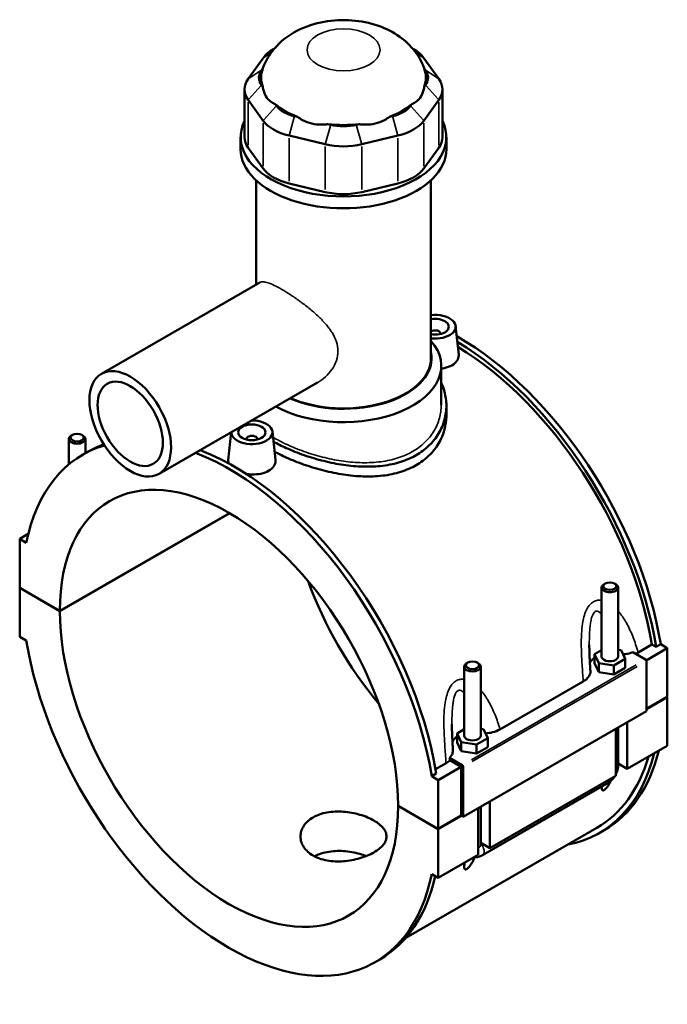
# Model space of a CAD drawing. Header units: inches. Extents: x -2.3 to 50, y -1.9 to 49.4.
# Tile 10 of 10: x 40.7 to 50, y 35.2 to 49.4. Entities that reach past the tile are written whole.
import ezdxf

# ---------------------------------------------------------------- set-up
doc = ezdxf.new("R2010")
doc.units = ezdxf.units.IN
doc.header["$MEASUREMENT"] = 0
doc.layers.add('Visible (ANSI)', color=7, linetype='Continuous', lineweight=50)
doc.layers.add('Visible Narrow (ANSI)', color=7, linetype='Continuous', lineweight=35)

msp = doc.modelspace()

# ---------------------------------------------------------------- linework, layer by layer
at = {"layer": 'Visible (ANSI)'}
for p, q in [((44.3411, 48.9474), (44.3274, 48.9395)), ((46.3262, 48.9474), (46.3399, 48.9395)), ((44.1803, 48.8122), (43.9655, 48.5136)), ((46.7018, 48.5136), (46.487, 48.8122)), ((44.1559, 48.6366), (44.1743, 48.6622)), ((46.493, 48.6622), (46.5114, 48.6366)), ((43.9132, 48.3622), (43.9132, 47.6759)), ((44.1743, 48.3991), (44.1559, 48.4247)), ((46.5114, 48.4247), (46.493, 48.3991)), ((46.7541, 48.3622), (46.7541, 47.6759)), ((43.9655, 48.2108), (44.1803, 47.9121)), ((46.487, 47.9121), (46.7018, 48.2108)), ((44.3707, 48.126), (44.3523, 48.1516)), ((46.315, 48.1516), (46.2966, 48.126)), ((44.6754, 47.9656), (44.631, 47.9761)), ((46.0363, 47.9761), (45.9919, 47.9656)), ((45.1496, 47.8524), (45.1052, 47.863)), ((45.5621, 47.863), (45.5177, 47.8524)), ((43.8566, 47.505), (43.8566, 47.6759)), ((44.5521, 47.698), (45.0707, 47.5743)), ((45.5966, 47.5743), (46.1152, 47.698)), ((46.8107, 47.505), (46.8107, 47.6759)), ((44.1803, 47.2259), (43.9655, 47.5245)), ((46.7018, 47.5245), (46.487, 47.2259)), ((44.0781, 45.5575), (44.0781, 47.0569)), ((45.0707, 46.888), (44.5521, 47.0117)), ((46.1152, 47.0117), (45.5966, 46.888)), ((46.5892, 44.5051), (46.5892, 47.0569)), ((44.1345, 45.59), (41.8583, 44.2792)), ((46.9436, 44.9647), (46.9873, 44.5573)), ((46.7276, 44.8577), (46.7276, 44.8503)), ((46.7369, 43.8325), (46.7369, 44.3927)), ((44.9617, 44.1536), (42.6854, 42.8428)), ((46.8107, 43.8221), (46.8107, 43.6829)), ((41.442, 43.4014), (41.4252, 43.3917)), ((41.5761, 43.4014), (41.5929, 43.3917)), ((43.7227, 43.4401), (43.6799, 43.0411)), ((44.3132, 43.4499), (44.3568, 43.0425)), ((41.391, 42.9799), (41.391, 43.3438)), ((41.6272, 43.1403), (41.6272, 43.3438)), ((43.9397, 43.3356), (43.9397, 43.3429)), ((44.0972, 43.3356), (44.0972, 43.3429)), ((41.5915, 43.1197), (41.6572, 43.1576)), ((41.2607, 40.8765), (43.6976, 42.2799)), ((43.7004, 42.2783), (41.2607, 40.8733)), ((40.8076, 41.9798), (40.6844, 41.9089)), ((40.7793, 41.8542), (40.6844, 41.9089)), ((40.6844, 41.9089), (40.6844, 41.2084)), ((40.6844, 41.2084), (41.2607, 40.8765)), ((40.6844, 41.2052), (40.6872, 41.2068)), ((40.6844, 41.2052), (40.6844, 40.5047)), ((41.2607, 40.8733), (40.6844, 41.2052)), ((49.0401, 40.2196), (49.0401, 41.2111)), ((49.0912, 41.2687), (49.0744, 41.259)), ((49.2253, 41.2687), (49.2421, 41.259)), ((49.2763, 40.2196), (49.2763, 41.2111)), ((40.6844, 40.5047), (40.7793, 40.4501)), ((49.0401, 40.3119), (48.9387, 40.2535)), ((49.319, 40.3121), (49.2763, 40.3187)), ((49.3778, 40.1857), (49.319, 40.3121)), ((49.5625, 40.2769), (49.7627, 40.3922)), ((49.9829, 40.3412), (49.6779, 40.1655)), ((49.8223, 40.3579), (49.7627, 40.3922)), ((49.888, 40.3958), (49.8223, 40.3579)), ((49.888, 40.3958), (49.9829, 40.3412)), ((49.9829, 40.3412), (49.9829, 39.6407)), ((48.9387, 40.2535), (48.9975, 40.127)), ((48.9387, 40.1247), (48.9387, 40.2535)), ((49.2171, 40.0931), (49.3778, 40.1857)), ((49.3778, 40.057), (49.3778, 40.1857)), ((49.4861, 40.2807), (49.668, 40.176)), ((49.6819, 40.1519), (49.6819, 39.4353)), ((47.0673, 40.075), (47.0673, 39.0835)), ((47.1183, 40.1326), (47.1016, 40.1229)), ((47.2525, 40.1326), (47.2692, 40.1229)), ((47.3035, 40.075), (47.3035, 39.0835)), ((48.9387, 40.1247), (48.9975, 39.9983)), ((48.9975, 39.9983), (48.9975, 40.127)), ((48.9975, 40.127), (49.2171, 40.0931)), ((49.2171, 39.9644), (49.2171, 40.0931)), ((49.2171, 39.9644), (49.3778, 40.057)), ((47.5804, 39.1747), (48.7763, 39.8634)), ((48.9975, 39.9983), (49.2171, 39.9644)), ((49.6819, 39.4674), (49.9829, 39.6407)), ((49.9829, 39.6375), (49.6819, 39.4642)), ((49.9801, 39.6391), (49.9829, 39.6375)), ((49.9829, 39.6375), (49.9829, 38.937)), ((49.6819, 39.4353), (47.0515, 37.9205)), ((47.0673, 39.1758), (46.9659, 39.1174)), ((47.3461, 39.1761), (47.3035, 39.1826)), ((47.405, 39.0496), (47.3461, 39.1761)), ((49.2418, 38.5102), (49.2418, 39.1818)), ((49.2763, 38.6545), (49.2763, 39.2018)), ((49.4088, 39.278), (49.4088, 38.6064)), ((46.9659, 39.1174), (47.0247, 38.9909)), ((46.9659, 38.9886), (46.9659, 39.1174)), ((47.2442, 38.9571), (47.405, 39.0496)), ((47.405, 38.9209), (47.405, 39.0496)), ((46.9659, 38.9886), (47.0247, 38.8622)), ((47.0247, 38.8622), (47.0247, 38.9909)), ((47.0247, 38.9909), (47.2442, 38.9571)), ((47.2442, 38.8283), (47.2442, 38.9571)), ((47.2442, 38.8283), (47.405, 38.9209)), ((49.9829, 38.937), (49.4088, 38.6064)), ((47.0376, 38.6612), (46.8557, 38.7659)), ((47.0236, 38.637), (46.8609, 38.7307)), ((47.0247, 38.8622), (47.2442, 38.8283)), ((46.6551, 38.6027), (46.8063, 38.6898)), ((47.0236, 38.637), (46.6948, 38.4477)), ((47.0236, 37.9366), (47.0236, 38.637)), ((47.0515, 37.9205), (47.0515, 38.6371)), ((49.4088, 38.6064), (49.2763, 38.6827)), ((46.6657, 38.5402), (46.6, 38.5023)), ((46.6948, 38.4477), (46.6, 38.5023)), ((46.6948, 37.7472), (46.6948, 38.4477)), ((49.2418, 38.5102), (47.436, 37.4703)), ((47.3279, 37.3676), (49.1337, 38.4075)), ((46.1186, 38.0791), (46.6948, 37.7472)), ((46.1186, 38.0759), (46.1214, 38.0775)), ((46.6948, 37.744), (46.1186, 38.0759)), ((47.2689, 37.3741), (47.2689, 38.0458)), ((47.3035, 38.0657), (47.3035, 37.5184)), ((47.436, 38.1419), (47.436, 37.4703)), ((46.6948, 37.7472), (47.0236, 37.9366)), ((47.0264, 37.935), (46.6948, 37.744)), ((47.0236, 37.9366), (47.0515, 37.9205)), ((48.969, 37.7597), (46.2275, 36.181)), ((46.6948, 37.0435), (46.6948, 37.744)), ((49.0101, 37.6882), (49.0759, 37.7261)), ((47.436, 37.4703), (47.3035, 37.5466)), ((47.2689, 37.3741), (46.6948, 37.0435)), ((46.6, 37.0982), (46.6948, 37.0435)), ((45.7878, 35.8327), (45.8536, 35.8705))]:
    msp.add_line(p, q, dxfattribs=at)
for centre, major_axis, ratio, start_param, end_param in [((44.815, 48.6608), (-0.687, 0), 0.5758617, 5.5016397, 5.8904862), ((45.8523, 48.6608), (-0.687, 0), 0.5758617, 3.5342917, 3.9231383), ((44.6002, 48.5307), (-0.4809, 0), 0.5758617, 5.8904862, 6.6758844), ((45.3337, 48.5307), (-1.1817, 0), 0.5758617, 6.0886445, 6.4777261), ((45.3337, 48.5307), (1.1817, 0), 0.5758617, 6.0886445, 6.4777261), ((46.0671, 48.5307), (0.4809, 0), 0.5758617, 5.8904862, 6.6758844), ((44.6002, 48.3622), (-0.687, 0), 0.5758617, 5.8904862, 6.6758844), ((46.0671, 48.3622), (0.687, 0), 0.5758617, 5.8904862, 6.6758844), ((45.3337, 48.5307), (1.1817, 0), 0.5758617, 3.73245, 4.1215316), ((44.815, 48.232), (-0.4809, 0), 0.5758617, 0.3926991, 1.1780972), ((45.3337, 48.5307), (1.1817, 0), 0.5758617, 5.3032463, 5.692328), ((45.8523, 48.232), (0.4809, 0), 0.5758617, 5.1050881, 5.8904862), ((45.3337, 47.6759), (-1.4771, 0), 0.5758617, 6.0054471, 9.7025161), ((44.815, 48.0635), (0.687, 0), 0.5758617, 3.5342917, 4.3196899), ((45.3337, 48.5307), (1.1817, 0), 0.5758617, 4.5178482, 4.9069298), ((45.3337, 48.1083), (-0.4809, 0), 0.5758617, 1.1780972, 1.9634954), ((45.8523, 48.0635), (0.687, 0), 0.5758617, 5.1050881, 5.8904862), ((44.6002, 47.6759), (-0.687, 0), 0.5758617, 0, 0.3926991), ((46.0671, 47.6759), (0.687, 0), 0.5758617, 5.8904862, 6.2831853), ((45.3337, 47.505), (-1.4771, 0), 0.5758617, 0, 3.1415927), ((45.3337, 47.9398), (0.687, 0), 0.5758617, 4.3196899, 5.1050881), ((44.815, 47.3773), (-0.687, 0), 0.5758617, 0.3926991, 1.1780972), ((45.8523, 47.3773), (0.687, 0), 0.5758617, 5.1050881, 5.8904862), ((45.3337, 47.2535), (-0.687, 0), 0.5758617, 1.1780972, 1.9634954), ((46.6489, 44.9542), (0.2953, 0), 0.5758617, 4.508761, 8.0576096), ((46.6489, 44.9542), (0.1969, 0), 0.5758617, 4.4041978, 8.1621728), ((46.6489, 44.8577), (0.0787, 0), 0.5758617, 6.1144961, 8.7147427), ((46.9777, 41.3697), (-2.0982, 3.6435), 0.5780931, 4.1346204, 5.5058788), ((45.3337, 44.3927), (1.4032, 0), 0.5758617, 3.9488041, 6.74614), ((46.9119, 41.3318), (2.0982, -3.6435), 0.5780931, 0.9930277, 2.3392336), ((46.9119, 41.3318), (-2.057, 3.5721), 0.5780931, 4.1387951, 5.4777977), ((45.3337, 44.5051), (1.2658, 0), 0.5758617, 4.0605353, 6.4108739), ((45.3337, 44.5051), (1.2555, 0), 0.5758617, 4.0616381, 6.2831853), ((44.0184, 43.4395), (-0.2953, 0), 0.5758617, 6.2776097, 11.0011499), ((43.6896, 39.4762), (-2.0982, 3.6435), 0.5780931, 6.1456907, 6.8648214), ((41.5091, 43.3438), (0.1181, 0), 0.5758617, 2.360047, 7.0647309), ((43.7554, 39.5141), (-2.0982, 3.6435), 0.5780931, 6.1774956, 6.2831853), ((44.0184, 43.3429), (-0.0787, 0), 0.5758617, 2.9729035, 6.4518745), ((43.6896, 39.4762), (-2.0982, 3.6435), 0.5780931, 4.1346204, 5.6618112), ((43.7554, 39.5141), (2.0982, -3.6435), 0.5780931, 0.9930277, 2.5202185), ((43.6896, 39.4762), (-1.7142, 2.9767), 0.5780931, 3.9294976, 7.0699441), ((46.9777, 41.3697), (1.7142, -2.9767), 0.5780931, 4.412476, 5.0123019), ((49.1582, 41.2111), (-0.1181, 0), 0.5758617, 5.5016397, 10.2063236), ((43.6896, 39.4762), (1.7142, -2.9767), 0.5780931, 3.9294976, 7.0699441), ((43.6896, 39.4762), (2.0982, -3.6435), 0.5780931, 4.1346204, 6.8648214), ((49.1582, 40.0908), (-0.2953, 0), 0.5758617, 5.5507827, 6.0432275), ((49.1582, 40.2196), (-0.1181, 0), 0.5758617, 0, 3.1415927), ((49.668, 40.1599), (-0.0098, 0.0171), 0.5780931, 3.9289245, 5.4997209), ((47.1854, 40.075), (-0.1181, 0), 0.5758617, 5.5016397, 10.2063236), ((47.1854, 38.9548), (-0.2953, 0), 0.5758617, 5.5507827, 6.0432275), ((47.1854, 39.0835), (-0.1181, 0), 0.5758617, 0, 3.1415927), ((46.9119, 41.3318), (2.0982, -3.6435), 0.5780931, 6.0848308, 6.822459), ((46.9119, 41.3318), (2.057, -3.5721), 0.5780931, 0, 0.5048573), ((46.9777, 41.3697), (2.0982, -3.6435), 0.5780931, 0, 0.5392737), ((47.0376, 38.6451), (0.0098, -0.0171), 0.5780931, 0.7873319, 2.3581282), ((43.7554, 39.5141), (2.0982, -3.6435), 0.5780931, 0, 0.5590727)]:
    msp.add_ellipse(centre, major_axis=major_axis, ratio=ratio, start_param=start_param, end_param=end_param, dxfattribs=at)
for centre, major_axis, ratio in [((42.2719, 43.561), (-0.4136, 0.7182), 0.5780931), ((42.2719, 43.561), (-0.3309, 0.5745), 0.5780931), ((44.0184, 43.4395), (0.1969, 0), 0.5758617), ((41.5091, 43.3631), (0.0945, 0), 0.5758617), ((49.1582, 41.2304), (0.0945, 0), 0.5758617), ((47.1854, 40.0943), (0.0945, 0), 0.5758617)]:
    msp.add_ellipse(centre, major_axis=major_axis, ratio=ratio, dxfattribs=at)
for points, knots in [([(46.4909, 48.6684), (46.4569, 48.7606), (46.4095, 48.8415), (46.2915, 48.9944), (46.2185, 49.0606), (46.0445, 49.1858), (45.9418, 49.2356), (45.7113, 49.3174), (45.5824, 49.3425), (45.3206, 49.3622), (45.1877, 49.3558), (44.924, 49.3084), (44.793, 49.2679), (44.5484, 49.1404), (44.4323, 49.0581), (44.2698, 48.8614), (44.2147, 48.7721), (44.1764, 48.6684)], [0.994744, 0.994744, 0.994744, 0.994744, 1.2034211, 1.2034211, 1.4604914, 1.4604914, 1.8038543, 1.8038543, 2.2263723, 2.2263723, 2.6587774, 2.6587774, 3.0917429, 3.0917429, 3.4828691, 3.4828691, 3.717645, 3.717645, 3.717645, 3.717645]), ([(44.1743, 48.3991), (44.1774, 48.3768), (44.1822, 48.3548), (44.1997, 48.2988), (44.2157, 48.2673), (44.2338, 48.2422), (44.2519, 48.217), (44.2752, 48.1938), (44.318, 48.1661), (44.3349, 48.1578), (44.3523, 48.1516)], [-0.5693984, -0.5693984, -0.5693984, -0.5693984, -0.3600644, -0.3600644, 0, 0, 0, 0.3600644, 0.3600644, 0.5693984, 0.5693984, 0.5693984, 0.5693984]), ([(46.315, 48.1516), (46.3324, 48.1578), (46.3494, 48.1661), (46.3921, 48.1938), (46.4154, 48.217), (46.4335, 48.2422), (46.4516, 48.2673), (46.4676, 48.2988), (46.4851, 48.3548), (46.4899, 48.3768), (46.493, 48.3991)], [-0.5693984, -0.5693984, -0.5693984, -0.5693984, -0.3600644, -0.3600644, 0, 0, 0, 0.3600644, 0.3600644, 0.5693984, 0.5693984, 0.5693984, 0.5693984]), ([(44.6754, 47.9656), (44.6972, 47.9492), (44.7209, 47.934), (44.7884, 47.8983), (44.8344, 47.8816), (44.8781, 47.8711), (44.9217, 47.8607), (44.9708, 47.8548), (45.0487, 47.8558), (45.0774, 47.8585), (45.1052, 47.863)], [-0.5693984, -0.5693984, -0.5693984, -0.5693984, -0.3600644, -0.3600644, 0, 0, 0, 0.3600644, 0.3600644, 0.5693984, 0.5693984, 0.5693984, 0.5693984]), ([(45.5621, 47.863), (45.5899, 47.8585), (45.6186, 47.8558), (45.6965, 47.8548), (45.7456, 47.8607), (45.7892, 47.8711), (45.8329, 47.8816), (45.8789, 47.8983), (45.9464, 47.934), (45.9701, 47.9492), (45.9919, 47.9656)], [-0.5693984, -0.5693984, -0.5693984, -0.5693984, -0.3600644, -0.3600644, 0, 0, 0, 0.3600644, 0.3600644, 0.5693984, 0.5693984, 0.5693984, 0.5693984]), ([(46.9872, 44.5573), (46.9877, 44.553), (46.988, 44.5487), (46.9881, 44.5185), (46.9797, 44.4908), (46.9453, 44.4404), (46.9192, 44.4178), (46.8891, 44.4005)], [4.49119429, 4.49119429, 4.49119429, 4.49119429, 4.5444106, 4.5444106, 4.86916534, 4.86916534, 5.19392008, 5.19392008, 5.19392008, 5.19392008]), ([(46.8891, 44.4005), (46.859, 44.3831), (46.8208, 44.3687), (46.7652, 44.357), (46.7511, 44.3547), (46.7368, 44.353)], [0, 0, 0, 0, 0.32475474, 0.32475474, 0.4313275, 0.4313275, 0.4313275, 0.4313275]), ([(46.7368, 44.1507), (46.7562, 44.1097), (46.7718, 44.0675), (46.802, 43.9572), (46.8107, 43.8885), (46.8107, 43.7556), (46.802, 43.6868), (46.7649, 43.551), (46.7367, 43.4841), (46.6617, 43.3586), (46.6148, 43.2999), (46.5061, 43.1955), (46.4443, 43.1497), (46.3781, 43.1116)], [7.392113, 7.392113, 7.392113, 7.392113, 7.8422436, 7.8422436, 8.5550365, 8.5550365, 9.2682099, 9.2682099, 9.9813833, 9.9813833, 10.6945567, 10.6945567, 11.4077301, 11.4077301, 11.4077301, 11.4077301]), ([(46.8107, 43.6829), (46.8107, 43.6159), (46.802, 43.5465), (46.765, 43.4096), (46.7367, 43.3422), (46.6617, 43.2157), (46.6149, 43.1567), (46.5062, 43.0517), (46.4443, 43.0058), (46.3781, 42.9677)], [19.9781786, 19.9781786, 19.9781786, 19.9781786, 20.6919421, 20.6919421, 21.4057056, 21.4057056, 22.1194692, 22.1194692, 22.8332327, 22.8332327, 22.8332327, 22.8332327]), ([(46.3781, 43.1116), (46.3119, 43.0735), (46.2373, 43.0406), (46.0752, 42.9891), (45.9877, 42.9705), (45.8058, 42.948), (45.7112, 42.9442), (45.5212, 42.9492), (45.4258, 42.9581), (45.2416, 42.9849), (45.1462, 43.0037), (44.9562, 43.0508), (44.8615, 43.079), (44.6795, 43.142), (44.5921, 43.1769), (44.4458, 43.2429), (44.3847, 43.2733), (44.3288, 43.304)], [11.4077301, 11.4077301, 11.4077301, 11.4077301, 12.1209034, 12.1209034, 12.8340768, 12.8340768, 13.5472502, 13.5472502, 14.2604236, 14.2604236, 14.9732165, 14.9732165, 15.6860093, 15.6860093, 16.3988022, 16.3988022, 16.9727746, 16.9727746, 16.9727746, 16.9727746]), ([(46.3781, 42.9677), (46.3119, 42.9295), (46.2372, 42.8967), (46.075, 42.8458), (45.9876, 42.8275), (45.8056, 42.806), (45.711, 42.8027), (45.5211, 42.8089), (45.4258, 42.8184), (45.2416, 42.8463), (45.1463, 42.8657), (44.9564, 42.9138), (44.8617, 42.9425), (44.6797, 43.0063), (44.5922, 43.0415), (44.4518, 43.1052), (44.3958, 43.1329), (44.3442, 43.1608)], [0, 0, 0, 0, 0.7137635, 0.7137635, 1.427527, 1.427527, 2.1412905, 2.1412905, 2.855054, 2.855054, 3.5683676, 3.5683676, 4.2816811, 4.2816811, 4.9949946, 4.9949946, 5.5173268, 5.5173268, 5.5173268, 5.5173268]), ([(43.6879, 42.9895), (43.6822, 43.0031), (43.6794, 43.0167), (43.6793, 43.0336), (43.6795, 43.0374), (43.6799, 43.0411)], [4.35884444, 4.35884444, 4.35884444, 4.35884444, 4.5444106, 4.5444106, 4.59643918, 4.59643918, 4.59643918, 4.59643918]), ([(44.3568, 43.0425), (44.3573, 43.0382), (44.3575, 43.0339), (44.3577, 43.0037), (44.3493, 42.976), (44.3149, 42.9257), (44.2888, 42.9031), (44.2587, 42.8857)], [7.08815433, 7.08815433, 7.08815433, 7.08815433, 7.14137064, 7.14137064, 7.46612538, 7.46612538, 7.79088012, 7.79088012, 7.79088012, 7.79088012]), ([(44.2587, 42.8857), (44.2285, 42.8684), (44.1903, 42.8539), (44.1067, 42.8363), (44.0613, 42.833), (43.9902, 42.8355), (43.9604, 42.8388), (43.9313, 42.8441)], [2.59696004, 2.59696004, 2.59696004, 2.59696004, 2.92171478, 2.92171478, 3.24646951, 3.24646951, 3.46377858, 3.46377858, 3.46377858, 3.46377858]), ([(48.8784, 40.0159), (48.8768, 40.041), (48.8752, 40.0661), (48.8722, 40.1162), (48.8708, 40.1413), (48.8683, 40.1912), (48.8671, 40.2161), (48.8652, 40.2656), (48.8644, 40.2902), (48.8633, 40.339), (48.863, 40.3632), (48.863, 40.3871)], [0.9489126, 0.9489126, 0.9489126, 0.9489126, 1.1559495, 1.1559495, 1.3629865, 1.3629865, 1.5700234, 1.5700234, 1.7770603, 1.7770603, 1.9840973, 1.9840973, 1.9840973, 1.9840973]), ([(49.3463, 40.2533), (49.3577, 40.2541), (49.3691, 40.2552), (49.4176, 40.2614), (49.4534, 40.2695), (49.4861, 40.2807)], [-0.42998627, -0.42998627, -0.42998627, -0.42998627, -0.34237007, -0.34237007, -0.05129101, -0.05129101, -0.05129101, -0.05129101]), ([(48.7763, 39.8634), (48.8016, 39.8779), (48.8226, 39.8946), (48.8553, 39.931), (48.8666, 39.9505), (48.8776, 39.9856), (48.8794, 40.0007), (48.8784, 40.0159)], [-0.91442288, -0.91442288, -0.91442288, -0.91442288, -0.64238961, -0.64238961, -0.37198583, -0.37198583, -0.17080918, -0.17080918, -0.17080918, -0.17080918]), ([(46.9056, 38.8798), (46.904, 38.9049), (46.9024, 38.93), (46.8994, 38.9801), (46.898, 39.0052), (46.8954, 39.0551), (46.8943, 39.08), (46.8923, 39.1295), (46.8915, 39.1541), (46.8904, 39.2029), (46.8901, 39.2271), (46.8901, 39.251)], [0.9483937, 0.9483937, 0.9483937, 0.9483937, 1.1554307, 1.1554307, 1.3624676, 1.3624676, 1.5695046, 1.5695046, 1.7765415, 1.7765415, 1.9835784, 1.9835784, 1.9835784, 1.9835784]), ([(47.3735, 39.1173), (47.4071, 39.1196), (47.4401, 39.1247), (47.512, 39.1423), (47.5491, 39.1567), (47.5804, 39.1747)], [-0.59557003, -0.59557003, -0.59557003, -0.59557003, -0.33730044, -0.33730044, 0, 0, 0, 0]), ([(46.8557, 38.7659), (46.8649, 38.7748), (46.8729, 38.7841), (46.8889, 38.8069), (46.8957, 38.8206), (46.9048, 38.8495), (46.9066, 38.8647), (46.9056, 38.8798)], [-0.69705085, -0.69705085, -0.69705085, -0.69705085, -0.55966229, -0.55966229, -0.37198583, -0.37198583, -0.17080918, -0.17080918, -0.17080918, -0.17080918]), ([(49.2418, 38.5234), (49.2445, 38.5285), (49.2471, 38.5338), (49.2577, 38.5568), (49.2643, 38.5753), (49.2736, 38.6138), (49.2763, 38.6337), (49.2763, 38.6545)], [3.99006654, 3.99006654, 3.99006654, 3.99006654, 4.08407045, 4.08407045, 4.39822972, 4.39822972, 4.71238898, 4.71238898, 4.71238898, 4.71238898]), ([(49.1337, 38.4075), (49.1517, 38.4179), (49.1676, 38.4302), (49.1963, 38.4575), (49.209, 38.4725), (49.2238, 38.4934), (49.2272, 38.4985), (49.2304, 38.5037)], [3.14159265, 3.14159265, 3.14159265, 3.14159265, 3.45575192, 3.45575192, 3.76991118, 3.76991118, 3.86828424, 3.86828424, 3.86828424, 3.86828424]), ([(49.1717, 38.4346), (49.1704, 38.432), (49.1691, 38.4293), (49.1608, 38.413), (49.1533, 38.3993), (49.1369, 38.3723), (49.1281, 38.359), (49.1121, 38.338), (49.1049, 38.3294), (49.0937, 38.318), (49.0898, 38.3144), (49.0822, 38.3081), (49.0784, 38.3054), (49.0711, 38.3011), (49.0677, 38.2997), (49.0618, 38.2983), (49.0592, 38.2981), (49.0525, 38.2992), (49.0493, 38.3019), (49.0435, 38.3103), (49.0418, 38.3175), (49.0399, 38.334), (49.04, 38.3434), (49.0405, 38.3535), (49.0405, 38.3537), (49.0405, 38.3539)], [1.83197741, 1.83197741, 1.83197741, 1.83197741, 1.85727388, 1.85727388, 1.98759514, 1.98759514, 2.11791639, 2.11791639, 2.19704791, 2.19704791, 2.23661366, 2.23661366, 2.27617942, 2.27617942, 2.31574517, 2.31574517, 2.35531093, 2.35531093, 2.43444244, 2.43444244, 2.5647637, 2.5647637, 2.69508496, 2.69508496, 2.6971501, 2.6971501, 2.6971501, 2.6971501]), ([(45.7702, 37.409), (45.7427, 37.3932), (45.7117, 37.3778), (45.6442, 37.3493), (45.6077, 37.3363), (45.5316, 37.3139), (45.492, 37.3044), (45.4124, 37.2899), (45.3723, 37.2848), (45.295, 37.279), (45.2549, 37.2782), (45.1753, 37.2816), (45.1357, 37.2859), (45.0596, 37.2997), (45.0231, 37.3093), (44.9556, 37.3332), (44.9246, 37.3474), (44.8697, 37.3791), (44.8439, 37.3975), (44.7986, 37.4386), (44.779, 37.4613), (44.7475, 37.5094), (44.7356, 37.5348), (44.72, 37.5862), (44.7163, 37.6122), (44.7163, 37.6625), (44.72, 37.6885), (44.7356, 37.74), (44.7475, 37.7654), (44.779, 37.8136), (44.7986, 37.8363), (44.8439, 37.8775), (44.8697, 37.8959), (44.9246, 37.9275), (44.9556, 37.9418), (45.0231, 37.9656), (45.0596, 37.9752), (45.1357, 37.989), (45.1753, 37.9932), (45.2549, 37.9966), (45.295, 37.9957), (45.3723, 37.99), (45.4124, 37.9849), (45.492, 37.9704), (45.5316, 37.961), (45.6077, 37.9386), (45.6442, 37.9256), (45.7117, 37.8972), (45.7427, 37.8818), (45.7976, 37.8502), (45.8234, 37.8329), (45.8687, 37.7962), (45.8884, 37.7769), (45.9198, 37.7374), (45.9317, 37.7172), (45.9473, 37.6769), (45.951, 37.6568), (45.951, 37.618), (45.9473, 37.5979), (45.9317, 37.5576), (45.9198, 37.5374), (45.8884, 37.498), (45.8687, 37.4787), (45.8234, 37.4421), (45.7976, 37.4248), (45.7702, 37.409)], [0, 0, 0, 0, 0.2960201, 0.2960201, 0.5920403, 0.5920403, 0.8880604, 0.8880604, 1.1840805, 1.1840805, 1.4800899, 1.4800899, 1.7760993, 1.7760993, 2.0721087, 2.0721087, 2.3681181, 2.3681181, 2.6641275, 2.6641275, 2.9601369, 2.9601369, 3.2561463, 3.2561463, 3.5521557, 3.5521557, 3.8481758, 3.8481758, 4.1441959, 4.1441959, 4.4402161, 4.4402161, 4.7362362, 4.7362362, 5.0322563, 5.0322563, 5.3282765, 5.3282765, 5.6242966, 5.6242966, 5.9203167, 5.9203167, 6.2163261, 6.2163261, 6.5123355, 6.5123355, 6.8083449, 6.8083449, 7.1043543, 7.1043543, 7.4003637, 7.4003637, 7.6963731, 7.6963731, 7.9923825, 7.9923825, 8.2883919, 8.2883919, 8.584412, 8.584412, 8.8804321, 8.8804321, 9.1764523, 9.1764523, 9.4724724, 9.4724724, 9.4724724, 9.4724724]), ([(45.6605, 37.3564), (45.6318, 37.3677), (45.6013, 37.378), (45.5317, 37.3978), (45.4921, 37.4068), (45.4124, 37.4204), (45.3724, 37.425), (45.2949, 37.4298), (45.2549, 37.4301), (45.1752, 37.4258), (45.1356, 37.4211), (45.0596, 37.4066), (45.0231, 37.3967), (44.9632, 37.3752), (44.9387, 37.3645), (44.9162, 37.3528)], [2.7124607, 2.7124607, 2.7124607, 2.7124607, 2.9580036, 2.9580036, 3.2538019, 3.2538019, 3.5496002, 3.5496002, 3.8454036, 3.8454036, 4.1412071, 4.1412071, 4.4370105, 4.4370105, 4.6661341, 4.6661341, 4.6661341, 4.6661341]), ([(47.2182, 37.3411), (47.2114, 37.3247), (47.2036, 37.3077), (47.188, 37.2769), (47.1805, 37.2632), (47.1641, 37.2362), (47.1553, 37.2229), (47.1392, 37.202), (47.1321, 37.1934), (47.1208, 37.1819), (47.117, 37.1783), (47.1094, 37.172), (47.1056, 37.1693), (47.0982, 37.165), (47.0949, 37.1637), (47.089, 37.1622), (47.0864, 37.1621), (47.0797, 37.1632), (47.0765, 37.1658), (47.0707, 37.1742), (47.0689, 37.1814), (47.0671, 37.198), (47.0671, 37.2073), (47.0685, 37.2311), (47.0703, 37.2461), (47.0726, 37.2611)], [1.6942239, 1.6942239, 1.6942239, 1.6942239, 1.8572739, 1.8572739, 1.9875951, 1.9875951, 2.1179164, 2.1179164, 2.1970479, 2.1970479, 2.2366137, 2.2366137, 2.2761794, 2.2761794, 2.3157452, 2.3157452, 2.3553109, 2.3553109, 2.4344424, 2.4344424, 2.5647637, 2.5647637, 2.695085, 2.695085, 2.8750725, 2.8750725, 2.8750725, 2.8750725]), ([(47.2125, 37.3416), (47.228, 37.3398), (47.243, 37.3403), (47.2773, 37.3454), (47.2955, 37.3515), (47.3174, 37.3618), (47.3227, 37.3646), (47.3279, 37.3676)], [2.6025278, 2.6025278, 2.6025278, 2.6025278, 2.7863637, 2.7863637, 3.05209867, 3.05209867, 3.14159265, 3.14159265, 3.14159265, 3.14159265])]:
    msp.add_open_spline(points, degree=3, knots=knots, dxfattribs=at)
for points in [[(44.1765, 48.6684), (44.1757, 48.6663), (44.1749, 48.6642), (44.1743, 48.6622)], [(46.493, 48.6622), (46.4924, 48.6642), (46.4916, 48.6663), (46.4909, 48.6684)], [(49.5625, 40.2769), (49.5508, 40.2702), (49.5383, 40.264), (49.5251, 40.2583)], [(46.8609, 38.7307), (46.8459, 38.7158), (46.8276, 38.702), (46.8063, 38.6898)], [(46.8609, 38.7307), (46.8592, 38.7425), (46.8575, 38.7542), (46.8557, 38.7659)]]:
    msp.add_open_spline(points, degree=3, dxfattribs=at)
at = {"layer": 'Visible Narrow (ANSI)'}
for p, q in [((44.2857, 48.8803), (44.1859, 48.8158)), ((46.3816, 48.8803), (46.4815, 48.8158)), ((44.1464, 48.6305), (43.975, 48.5197)), ((46.5209, 48.6305), (46.6923, 48.5197)), ((44.1464, 48.414), (43.975, 48.2215)), ((46.5209, 48.414), (46.6923, 48.2215)), ((43.9655, 47.5588), (43.9655, 48.1764)), ((44.3612, 48.1153), (44.1898, 47.9228)), ((46.3061, 48.1153), (46.4775, 47.9228)), ((46.7018, 48.1764), (46.7018, 47.5588)), ((44.627, 47.9622), (44.5561, 47.7119)), ((46.0403, 47.9622), (46.1112, 47.7119)), ((44.1803, 47.8778), (44.1803, 47.2602)), ((45.1457, 47.8385), (45.0747, 47.5882)), ((45.5216, 47.8385), (45.5926, 47.5882)), ((46.487, 47.2602), (46.487, 47.8778)), ((44.5521, 47.0461), (44.5521, 47.6637)), ((46.1152, 47.6637), (46.1152, 47.0461)), ((45.0707, 47.54), (45.0707, 46.9223)), ((45.5966, 46.9223), (45.5966, 47.54)), ((49.5365, 40.1002), (47.1691, 38.7369)), ((47.183, 38.7128), (49.5504, 40.0761))]:
    msp.add_line(p, q, dxfattribs=at)
msp.add_ellipse((45.3337, 48.9295), major_axis=(-0.5241, 0), ratio=0.5758617, dxfattribs=at)
for centre, major_axis, ratio, start_param, end_param in [((49.1582, 38.6545), (0.1181, 0), 0.5758617, 5.5370571, 6.2439154), ((49.0747, 38.5098), (0.0589, -0.1024), 0.5780931, 0.0395592, 0.7516252), ((47.1854, 37.5184), (0.1181, 0), 0.5758617, 5.5370571, 6.2439154), ((47.2689, 37.47), (0.0589, -0.1024), 0.5780931, 0.0965525, 1.8344971)]:
    msp.add_ellipse(centre, major_axis=major_axis, ratio=ratio, start_param=start_param, end_param=end_param, dxfattribs=at)
for points, knots in [([(44.1345, 45.59), (44.1464, 45.5968), (44.1613, 45.6001), (44.1988, 45.5988), (44.2215, 45.5941), (44.2743, 45.5768), (44.3045, 45.5641), (44.3713, 45.5319), (44.4078, 45.5124), (44.484, 45.4685), (44.5255, 45.4431), (44.6124, 45.3868), (44.6578, 45.3559), (44.7488, 45.2904), (44.7944, 45.2558), (44.8822, 45.1849), (44.9243, 45.1485), (45.0018, 45.0761), (45.0401, 45.0373), (45.1103, 44.9563), (45.1423, 44.914), (45.1956, 44.8273), (45.2169, 44.7826), (45.2455, 44.6926), (45.2528, 44.6471), (45.2528, 44.6027)], [8.2634405, 8.2634405, 8.2634405, 8.2634405, 8.6694535, 8.6694535, 9.0798092, 9.0798092, 9.490165, 9.490165, 9.9005208, 9.9005208, 10.3108765, 10.3108765, 10.7212323, 10.7212323, 11.131588, 11.131588, 11.5419438, 11.5419438, 11.9566314, 11.9566314, 12.371319, 12.371319, 12.7860067, 12.7860067, 13.2006943, 13.2006943, 13.2006943, 13.2006943]), ([(45.2528, 44.6027), (45.2528, 44.5582), (45.2455, 44.5132), (45.2169, 44.4258), (45.1956, 44.3835), (45.1423, 44.3048), (45.1103, 44.2685), (45.0401, 44.2045), (45.0018, 44.1769), (44.9625, 44.1541), (44.9621, 44.1538), (44.9617, 44.1536)], [0, 0, 0, 0, 0.4146876, 0.4146876, 0.8293753, 0.8293753, 1.2440629, 1.2440629, 1.6587506, 1.6587506, 1.6630934, 1.6630934, 1.6630934, 1.6630934]), ([(46.7369, 43.8325), (46.7369, 43.77), (46.7285, 43.7053), (46.6933, 43.5776), (46.6665, 43.5147), (46.5952, 43.3965), (46.5506, 43.3412), (46.4474, 43.2427), (46.3887, 43.1994), (46.3259, 43.1632)], [18.9473218, 18.9473218, 18.9473218, 18.9473218, 19.624178, 19.624178, 20.3010342, 20.3010342, 20.9778904, 20.9778904, 21.6547466, 21.6547466, 21.6547466, 21.6547466]), ([(46.3259, 43.1632), (46.2631, 43.1271), (46.1922, 43.0957), (46.0383, 43.0462), (45.9552, 43.028), (45.7824, 43.0056), (45.6925, 43.0012), (45.5119, 43.0047), (45.4212, 43.0124), (45.2461, 43.0365), (45.1555, 43.0537), (44.9749, 43.0972), (44.8849, 43.1234), (44.712, 43.1824), (44.629, 43.2151), (44.4751, 43.284), (44.4042, 43.3202), (44.3349, 43.3601), (44.3284, 43.3639), (44.322, 43.3677)], [0, 0, 0, 0, 0.6768562, 0.6768562, 1.3537124, 1.3537124, 2.0305686, 2.0305686, 2.7074248, 2.7074248, 3.3839902, 3.3839902, 4.0605557, 4.0605557, 4.7371212, 4.7371212, 5.4136867, 5.4136867, 5.4840725, 5.4840725, 5.4840725, 5.4840725]), ([(49.0401, 41.0286), (49.03, 41.0301), (49.0199, 41.0307), (48.9913, 41.0304), (48.9729, 41.0274), (48.9444, 41.0178), (48.9337, 41.013), (48.9235, 41.0071), (48.9133, 41.0012), (48.9034, 40.9942), (48.8788, 40.9732), (48.8648, 40.9576), (48.8401, 40.9227), (48.8292, 40.9036), (48.8058, 40.8536), (48.7947, 40.8213), (48.7777, 40.7577), (48.7714, 40.7265), (48.7588, 40.6468), (48.7541, 40.5976), (48.7478, 40.4849), (48.7472, 40.4212), (48.7495, 40.2829), (48.753, 40.2084), (48.7621, 40.0549), (48.7679, 39.9762), (48.7746, 39.8869), (48.7755, 39.8751), (48.7763, 39.8634)], [-4.1497814, -4.1497814, -4.1497814, -4.1497814, -4.0515349, -4.0515349, -3.8719319, -3.8719319, -3.7616097, -3.7616097, -3.7616097, -3.6512876, -3.6512876, -3.4716845, -3.4716845, -3.2957936, -3.2957936, -3.0391107, -3.0391107, -2.8083792, -2.8083792, -2.4569501, -2.4569501, -2.0058335, -2.0058335, -1.4695149, -1.4695149, -0.8880317, -0.8880317, -0.7997107, -0.7997107, -0.7997107, -0.7997107]), ([(48.863, 40.3871), (48.863, 40.3895), (48.863, 40.3919), (48.863, 40.4446), (48.8639, 40.4946), (48.8679, 40.5814), (48.8705, 40.6187), (48.8771, 40.678), (48.8803, 40.7008), (48.8887, 40.7466), (48.8941, 40.7693), (48.9053, 40.8034), (48.9105, 40.8161), (48.9221, 40.8383), (48.9287, 40.8478), (48.9401, 40.8595), (48.9447, 40.8631), (48.9494, 40.8659), (48.9542, 40.8686), (48.9591, 40.8704), (48.9722, 40.8729), (48.9806, 40.872), (48.9973, 40.866), (49.0056, 40.8611), (49.0227, 40.8473), (49.0316, 40.8381), (49.0401, 40.8274)], [1.9840973, 1.9840973, 1.9840973, 1.9840973, 2.0058335, 2.0058335, 2.4569501, 2.4569501, 2.8083792, 2.8083792, 3.0391107, 3.0391107, 3.2957936, 3.2957936, 3.4716845, 3.4716845, 3.6512876, 3.6512876, 3.7616097, 3.7616097, 3.7616097, 3.8719319, 3.8719319, 4.0515349, 4.0515349, 4.2274259, 4.2274259, 4.422631, 4.422631, 4.422631, 4.422631]), ([(49.5625, 40.2769), (49.5567, 40.2988), (49.5505, 40.3205), (49.5234, 40.4112), (49.4994, 40.4795), (49.4456, 40.6072), (49.4164, 40.667), (49.3552, 40.7714), (49.3244, 40.8169), (49.2856, 40.864), (49.281, 40.8694), (49.2763, 40.8748)], [-6.8180746, -6.8180746, -6.8180746, -6.8180746, -6.6351878, -6.6351878, -6.0537046, -6.0537046, -5.517386, -5.517386, -5.0662694, -5.0662694, -5.0065537, -5.0065537, -5.0065537, -5.0065537]), ([(47.0673, 39.8926), (47.0572, 39.894), (47.0471, 39.8947), (47.0185, 39.8943), (47.0001, 39.8913), (46.9715, 39.8817), (46.9609, 39.8769), (46.9507, 39.871), (46.9404, 39.8651), (46.9306, 39.8581), (46.906, 39.8371), (46.892, 39.8215), (46.8673, 39.7866), (46.8564, 39.7675), (46.833, 39.7175), (46.8219, 39.6852), (46.8049, 39.6216), (46.7986, 39.5905), (46.786, 39.5107), (46.7813, 39.4615), (46.7749, 39.3488), (46.7744, 39.2852), (46.7767, 39.1469), (46.7802, 39.0723), (46.7893, 38.9188), (46.7951, 38.8401), (46.8027, 38.7382), (46.8045, 38.7139), (46.8063, 38.6898)], [-4.1492626, -4.1492626, -4.1492626, -4.1492626, -4.051016, -4.051016, -3.8714131, -3.8714131, -3.7610909, -3.7610909, -3.7610909, -3.6507687, -3.6507687, -3.4711658, -3.4711658, -3.2952752, -3.2952752, -3.0385926, -3.0385926, -2.8078625, -2.8078625, -2.4564348, -2.4564348, -2.0053189, -2.0053189, -1.4690015, -1.4690015, -0.8875015, -0.8875015, -0.7046261, -0.7046261, -0.7046261, -0.7046261]), ([(46.8901, 39.251), (46.8901, 39.2534), (46.8901, 39.2559), (46.8902, 39.3086), (46.891, 39.3585), (46.895, 39.4453), (46.8977, 39.4826), (46.9042, 39.5419), (46.9074, 39.5647), (46.9159, 39.6105), (46.9213, 39.6332), (46.9325, 39.6673), (46.9377, 39.68), (46.9493, 39.7022), (46.9559, 39.7117), (46.9673, 39.7234), (46.9719, 39.7271), (46.9766, 39.7298), (46.9814, 39.7325), (46.9862, 39.7343), (46.9994, 39.7368), (47.0078, 39.7359), (47.0245, 39.73), (47.0327, 39.725), (47.0499, 39.7112), (47.0587, 39.702), (47.0673, 39.6913)], [1.9835784, 1.9835784, 1.9835784, 1.9835784, 2.0053189, 2.0053189, 2.4564348, 2.4564348, 2.8078625, 2.8078625, 3.0385926, 3.0385926, 3.2952752, 3.2952752, 3.4711658, 3.4711658, 3.6507687, 3.6507687, 3.7610909, 3.7610909, 3.7610909, 3.8714131, 3.8714131, 4.051016, 4.051016, 4.2269066, 4.2269066, 4.4221121, 4.4221121, 4.4221121, 4.4221121]), ([(47.5804, 39.1747), (47.5774, 39.1852), (47.5743, 39.1957), (47.5505, 39.2751), (47.5266, 39.3434), (47.4728, 39.4712), (47.4436, 39.5309), (47.3824, 39.6353), (47.3515, 39.6808), (47.3128, 39.7279), (47.3082, 39.7334), (47.3035, 39.7387)], [-6.7229899, -6.7229899, -6.7229899, -6.7229899, -6.6346803, -6.6346803, -6.0531803, -6.0531803, -5.5168629, -5.5168629, -5.065747, -5.065747, -5.0060348, -5.0060348, -5.0060348, -5.0060348])]:
    msp.add_open_spline(points, degree=3, knots=knots, dxfattribs=at)
msp.add_open_spline([(44.0216, 43.6095), (44.021, 43.6101), (44.0205, 43.6107), (44.02, 43.6114)], degree=3, dxfattribs=at)

doc.saveas('drawing.dxf')
